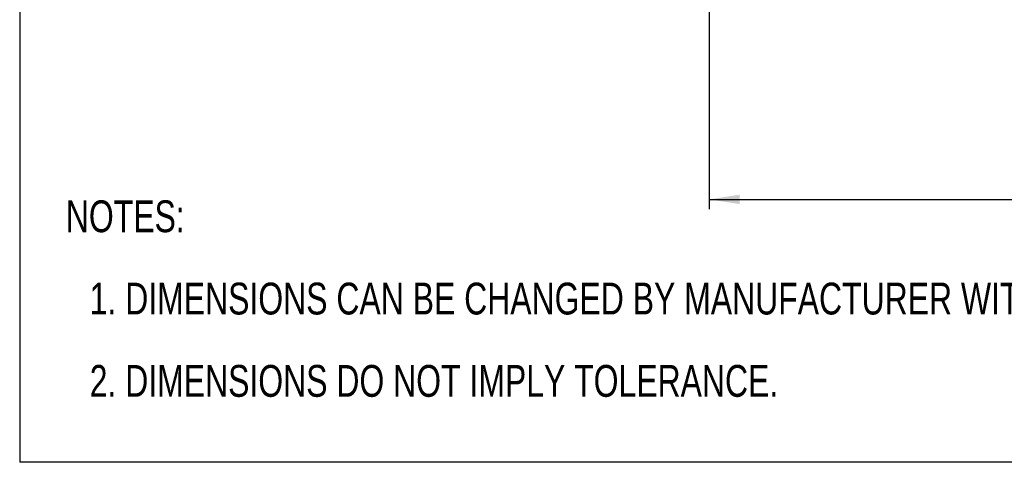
# Model space of a CAD drawing. Header units: millimetres. Extents: x 0 to 2235, y 0 to 1727.
# Tile 1 of 60: x 0 to 646, y 0 to 290. Entities that reach past the tile are written whole.
import ezdxf

# ---------------------------------------------------------------- set-up
doc = ezdxf.new("R2010")
doc.units = ezdxf.units.MM
doc.header["$LTSCALE"] = 2
doc.layers.add('DIMENSIONS', color=140, linetype='Continuous', lineweight=25)
doc.layers.add('TEXT', color=140, linetype='Continuous', lineweight=25)
doc.styles.add('SLDTEXTSTYLE0', font='TXT', dxfattribs={"width": 0.75})
doc.dimstyles.new('SLDDIMSTYLE0', dxfattribs={"dimtxt": 20, "dimasz": 20, "dimexe": 0, "dimexo": 0.0625, "dimgap": 5, "dimtad": 0, "dimtih": 1, "dimtoh": 1, "dimdec": 1, "dimlfac": 0.5, "dimrnd": 1e-09, "dimzin": 4, "dimdsep": 46, "dimtxsty": 'SLDTEXTSTYLE0', "dimsah": 1, "dimcen": 0.09, "dimadec": 0, "dimazin": 1, "dimtfac": 1, "dimtdec": 1, "dimtofl": 0, "dimtmove": 0, "dimatfit": 3, "dimfxl": 1, "dimfrac": 2, "dimtolj": 1, "dimtzin": 12, "dimarcsym": 0})

# ---------------------------------------------------------------- blocks, each defined once
blk = doc.blocks.new('_D_14')
at = {"layer": 'DIMENSIONS', "transparency": 16777216}
for p, q in [((452.05, 438.61), (452.05, 166.14)), ((1144.05, 438.61), (1144.05, 166.14)), ((764.8, 175.43), (758.7, 175.43)), ((758.7, 175.43), (758.7, 143.68)), ((831.3, 175.43), (837.39, 175.43)), ((837.39, 175.43), (837.39, 143.68)), ((452.05, 172.49), (748.55, 172.49)), ((1144.05, 172.49), (847.54, 172.49)), ((758.7, 143.68), (764.8, 143.68)), ((837.39, 143.68), (831.3, 143.68))]:
    blk.add_line(p, q, dxfattribs=at)
for points in [[(452.05, 172.49), (472.05, 169.41), (472.05, 175.56)], [(1144.05, 172.49), (1124.05, 175.56), (1124.05, 169.41)]]:
    blk.add_solid(points, dxfattribs=at)
at = {"layer": 'DIMENSIONS', "transparency": 16777216, "char_height": 20, "attachment_point": 1, "style": 'SLDTEXTSTYLE0'}
for s, insert in [('346.0', (764.8, 205.27)), ('13.62', (764.8, 169.46))]:
    blk.add_mtext(s, dxfattribs=dict(at, insert=insert))

msp = doc.modelspace()

# ---------------------------------------------------------------- linework, layer by layer
at = {"color": 7, "linetype": 'Continuous'}
for p in [(0, 1727.2), (2235.2, 0)]:
    msp.add_line(p, (0, 0), dxfattribs=at)

# ---------------------------------------------------------------- texts
at = {"layer": 'TEXT', "attachment_point": 1, "style": 'SLDTEXTSTYLE0'}
for s, insert, char_height in [('NOTES:', (30.26, 171.86), 20.879), ('1. DIMENSIONS CAN BE CHANGED BY MANUFACTURER WITHOUT NOTICE.', (45.92, 117.87), 20.8788), ('2. DIMENSIONS DO NOT IMPLY TOLERANCE.', (45.92, 63.87), 20.8788)]:
    msp.add_mtext(s, dxfattribs=dict(at, insert=insert, char_height=char_height))

# ---------------------------------------------------------------- dimensions: what is measured, and where the dimension line sits
at = {"layer": 'DIMENSIONS'}
dim = msp.add_linear_dim(base=(1144.05, 172.49), p1=(452.05, 441.15), p2=(1144.05, 441.15), dimstyle='SLDDIMSTYLE0', dxfattribs=at)
dim.commit()
dim.dimension.update_dxf_attribs({"geometry": '_D_14', "text_midpoint": (798.05, 172.49), "dimtype": 160})

doc.saveas('drawing.dxf')
